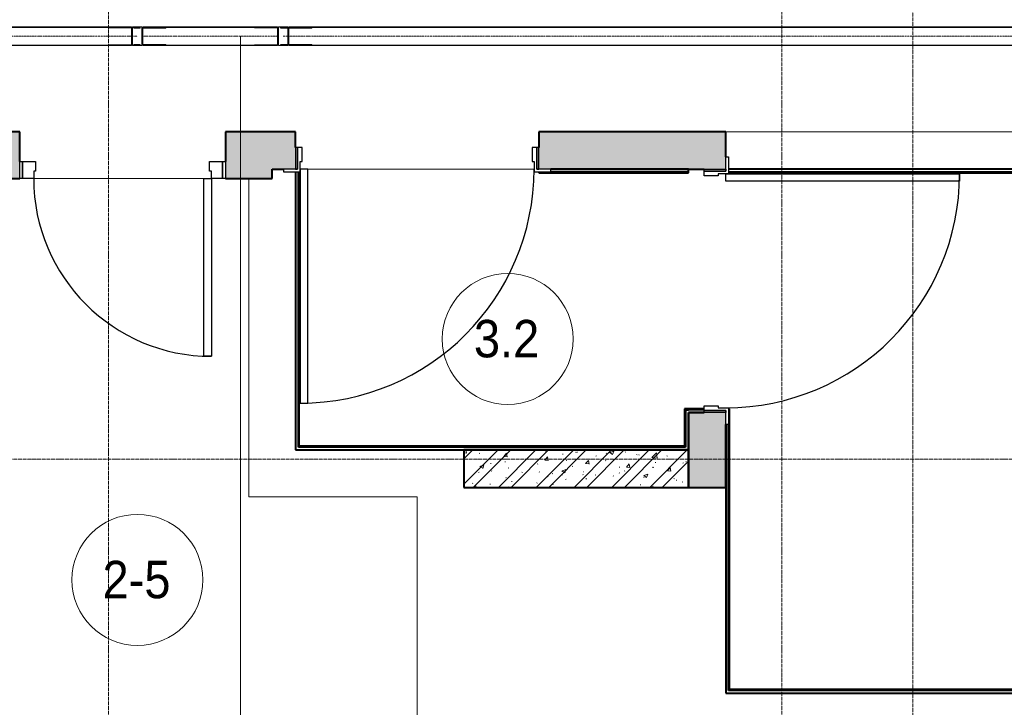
# Model space of a CAD drawing. Header units: millimetres. Extents: x 5617 to 113279, y 7718 to 199432.
# Tile 50 of 79: x 45151 to 50415, y 20875 to 24548. Entities that reach past the tile are written whole.
import ezdxf

# ---------------------------------------------------------------- set-up
doc = ezdxf.new("R2010")
doc.units = ezdxf.units.MM
for name, pattern in [('ADSK_Линия сетки', [25, 20, -2.5, 0, -2.5]), ('Линия сетки', [25, 20, -2.5, 0, -2.5]), ('Осевая', [14, 10, -2, 0, -2])]:
    doc.linetypes.add(name, pattern=pattern)
for name, color, linetype, lineweight in [('Двери', 7, 'Continuous', 18), ('Кабельные лотки', 7, 'Continuous', 18), ('Каркас_Импост', 7, 'Continuous', 30), ('Марки кабельных лотков', 7, 'Continuous', 20), ('Марки помещений', 7, 'Continuous', 20), ('Монтажный зазор', 7, 'Continuous', 30), ('Опуск', 7, 'Continuous', 18), ('Осевая линия', 7, 'Осевая', 18), ('Оси', 7, 'Continuous', 9), ('Панель', 7, 'Continuous', 30), ('Перекрытия', 7, 'Continuous', 18), ('Соединительные детали кабельных лотков', 7, 'Continuous', 18), ('Стены разрез', 7, 'Continuous', 40), ('Стены штриховка', 7, 'Continuous', 40)]:
    doc.layers.add(name, color=color, linetype=linetype, lineweight=lineweight)
doc.styles.add('Arial_3', font='arial.ttf', dxfattribs={"width": 0.9, "height": 200})

# ---------------------------------------------------------------- blocks, each defined once
blk = doc.blocks.new('101_Дверь_Однопольная - _НЧ_Мет_1200х2100_ЛК_По дизайн-проекту_угловая коробка_EI60_Пр-3834893-МКСС_К4_L15_51_600_')
at = {"layer": 'Каркас_Импост', "color": 253, "true_color": 0xaaaaaa}
for p, q in [((-715, 115), (-625, 115)), ((-715, 100), (-715, 115)), ((-625, 115), (-625, 60)), ((625, 115), (715, 115)), ((625, 60), (625, 115)), ((715, 115), (715, 100)), ((-640, 100), (-715, 100)), ((-640, -15), (-640, 100)), ((-625, 60), (-615, 60)), ((-615, 60), (-615, -15)), ((615, 60), (625, 60)), ((615, -15), (615, 60)), ((640, 100), (640, -15)), ((715, 100), (640, 100)), ((-615, -15), (-640, -15)), ((640, -15), (615, -15))]:
    blk.add_line(p, q, dxfattribs=at)
at = {"layer": 'Монтажный зазор', "color": 253, "true_color": 0xaaaaaa}
for p, q in [((-650, 100), (-640, 100)), ((-650, -15), (-650, 100)), ((-640, 100), (-640, -15)), ((640, -15), (640, 100)), ((640, 100), (650, 100)), ((650, 100), (650, -15)), ((-640, -15), (-650, -15)), ((650, -15), (640, -15))]:
    blk.add_line(p, q, dxfattribs=at)
at = {"layer": 'Панель', "color": 253, "true_color": 0xaaaaaa}
for p, q in [((-625, 1350), (-585, 1350)), ((-625, 100), (-625, 1350)), ((-585, 1350), (-585, 100)), ((-585, 100), (-625, 100))]:
    blk.add_line(p, q, dxfattribs=at)
blk.add_arc((-625, 100), 1250, 0, 90, dxfattribs=at)
blk = doc.blocks.new('101_Дверь_Однопольная - _НЧ_Мет_900х2100_Квартира_Пр-3834881-МКСС_К4_L15_51_600_')
at = {"layer": 'Каркас_Импост', "color": 253, "true_color": 0xaaaaaa}
for p, q in [((-535, 125), (-475, 125)), ((-535, 35), (-535, 125)), ((-475, 125), (-475, 85)), ((475, 125), (535, 125)), ((475, 85), (475, 125)), ((535, 125), (535, 35)), ((-475, 85), (-465, 85)), ((-465, 85), (-465, 35)), ((465, 85), (475, 85)), ((465, 35), (465, 85)), ((-465, 35), (-535, 35)), ((535, 35), (465, 35))]:
    blk.add_line(p, q, dxfattribs=at)
at = {"layer": 'Монтажный зазор', "color": 253, "true_color": 0xaaaaaa}
for p, q in [((-550, 125), (-535, 125)), ((-550, 35), (-550, 125)), ((-535, 125), (-535, 35)), ((535, 35), (535, 125)), ((535, 125), (550, 125)), ((550, 125), (550, 35)), ((-535, 35), (-550, 35)), ((550, 35), (535, 35))]:
    blk.add_line(p, q, dxfattribs=at)
at = {"layer": 'Панель', "color": 253, "true_color": 0xaaaaaa}
for p, q in [((-475, 1075), (-435, 1075)), ((-475, 125), (-475, 1075)), ((-435, 1075), (-435, 125)), ((-435, 125), (-475, 125))]:
    blk.add_line(p, q, dxfattribs=at)
blk.add_arc((-475, 125), 950, 0, 90, dxfattribs=at)
blk = doc.blocks.new('101_Дверь_Однопольная - _НЧ_Мет_1200х2100_ЛК_По дизайн-проекту_угловая коробка_EI60_Л-3834887-МКСС_К4_L15_51_600_')
at = {"layer": 'Каркас_Импост', "color": 253, "true_color": 0xaaaaaa}
for p, q in [((-625, 115), (-715, 115)), ((-715, 115), (-715, 100)), ((-625, 60), (-625, 115)), ((715, 115), (625, 115)), ((625, 115), (625, 60)), ((715, 100), (715, 115)), ((-715, 100), (-640, 100)), ((-640, 100), (-640, -15)), ((-615, 60), (-625, 60)), ((-615, -15), (-615, 60)), ((625, 60), (615, 60)), ((615, 60), (615, -15)), ((640, -15), (640, 100)), ((640, 100), (715, 100)), ((-640, -15), (-615, -15)), ((615, -15), (640, -15))]:
    blk.add_line(p, q, dxfattribs=at)
at = {"layer": 'Монтажный зазор', "color": 253, "true_color": 0xaaaaaa}
for p, q in [((-640, 100), (-650, 100)), ((-650, 100), (-650, -15)), ((-640, -15), (-640, 100)), ((650, 100), (640, 100)), ((640, 100), (640, -15)), ((650, -15), (650, 100)), ((-650, -15), (-640, -15)), ((640, -15), (650, -15))]:
    blk.add_line(p, q, dxfattribs=at)
at = {"layer": 'Панель', "color": 253, "true_color": 0xaaaaaa}
for p, q in [((625, 1350), (585, 1350)), ((585, 1350), (585, 100)), ((625, 100), (625, 1350)), ((585, 100), (625, 100))]:
    blk.add_line(p, q, dxfattribs=at)
blk.add_arc((625, 100), 1250, 90, 180, dxfattribs=at)
blk = doc.blocks.new('135_SLK_K4_AR_rvt-1-МКСС_К4_L15_51_600_')
at = {"layer": 'Стены разрез', "lineweight": 18, "true_color": 0xcbcbcb}
h = blk.add_hatch(color=9, dxfattribs=at)
h.paths.add_polyline_path([(115960.7, 23700), (116025, 23700), (116025, 23950), (115775, 23950), (115775, 23700)])
h.paths.add_polyline_path([(114675, 23700), (114675, 23950), (114400, 23950), (114400, 23700)])
h = blk.add_hatch(color=9, dxfattribs=at)
h.paths.add_polyline_path([(116025, 23750), (116149.8, 23750), (116149.8, 23950), (116025, 23950)])
h.paths.add_polyline_path([(117449.8, 23750), (118450, 23750), (118450, 23950), (117449.8, 23950), (117449.8, 23760)])
blk.add_hatch(color=9, dxfattribs=at).paths.add_polyline_path([(118450, 22050), (118450, 22450), (118250, 22450), (118250, 22050)])
at = {"layer": 'Стены разрез', "lineweight": 9, "true_color": 0xaaaaaa}
h = blk.add_hatch(dxfattribs=at)
h.set_pattern_fill('FP_1', color=253, style=0, pattern_type=2)
h.set_pattern_definition([(50, (0, 0), (218.62117, -19.1268), [22.86, -251.46]), (355, (0, 0), (-42.29187, 229.2684), [18.288, -201.168]), (100.451, (18.22, -1.6), (176.33107, 210.13963), [19.428, -213.708]), (46.184, (0, 60.96), (325.29495, -50.45164), [34.29, -377.19]), (96.636, (27.1, 56.76), (284.883, 296.91266), [29.142, -320.562]), (351.184, (0, 60.96), (284.8858, 296.9107), [27.432, -301.752]), (21, (30.48, 45.72), (181.93753, -122.71832), [22.86, -251.46]), (326, (30.48, 45.72), (74.16223, 221.0262), [18.288, -201.168]), (71.451, (45.64, 35.5), (256.10035, 98.30526), [19.428, -213.708]), (37.5, (0, 0), (3.70639, 101.465895), [3.353, -195.377, 3.353, -200.863, -201.93]), (37.5, (0, 0), (3.70639, 101.465895), [-402.946, 3.353, -198.577]), (7.5, (0, 0), (80.18358, 120.21653), [3.353, -113.081, 3.353, -190.805, -76.962]), (7.5, (0, 0), (80.18358, 120.21653), [-310.591, 3.353, -73.609]), (327.5, (-67.97, 0), (162.708646, -6.87497), [3.353, -72.847, 3.353, -234.391, -315.468]), (327.5, (-67.97, 0), (162.708646, -6.87497), [-313.944, 3.353, -312.115]), (317.5, (-98.45, 0), (177.75468, 30.51183), [3.353, -95.707, 3.353, -154.534, -224.028]), (317.5, (-98.45, 0), (177.75468, 30.51183), [-256.946, 3.353, -220.675])])
h.paths.add_polyline_path([(118250, 22050), (118250, 22250), (117050, 22250), (117050, 22050), (117210.6, 22050)])
h = blk.add_hatch(dxfattribs=at)
h.set_pattern_fill('FP_2', color=253, style=0, pattern_type=2)
h.set_pattern_definition([(45, (0, 0), (-101.02788, 101.02788), []), (45, (67.35, 0), (-101.02788, 101.02788), [])])
h.paths.add_polyline_path([(118250, 22050), (118250, 22250), (117050, 22250), (117050, 22050), (117210.6, 22050)])
at = {"layer": 'Перекрытия', "color": 253, "true_color": 0xaaaaaa}
for p, q in [((115774.8, 23790), (115774.8, 23950)), ((118450, 23950), (130250, 23950)), ((117424.8, 23750), (116214.8, 23750)), ((116214.8, 23750), (117424.8, 23750)), ((115660, 23700), (114750, 23700)), ((114750, 23700), (115660, 23700)), ((115900, 22000), (115900, 23700)), ((116800, 22000), (115900, 22000)), ((116800, 20800), (116800, 22000))]:
    blk.add_line(p, q, dxfattribs=at)
at = {"layer": 'Стены разрез', "color": 253, "true_color": 0xaaaaaa}
for p, q in [((114675, 23950), (114400, 23950)), ((114675, 23790), (114675, 23950)), ((116025, 23950), (115775, 23950)), ((115775, 23950), (115775, 23790)), ((116149.8, 23950), (116025, 23950)), ((116149.8, 23865), (116149.8, 23950)), ((118450, 23950), (117449.8, 23950)), ((117449.8, 23950), (117449.8, 23865)), ((118450, 23815), (118450, 23950)), ((116025, 23750), (116084.8, 23750)), ((116025, 23700), (116025, 23750)), ((117514.8, 23750), (118335, 23750)), ((118250, 23750), (117514.8, 23750)), ((118250, 23730), (118250, 23750)), ((124187.5, 23750), (118465, 23750)), ((114400, 23700), (114675, 23700)), ((115775, 23700), (116025, 23700)), ((116150, 23735), (116150, 22250)), ((116170, 22270), (116170, 23735)), ((117450, 23735), (117450, 23730)), ((117450, 23730), (118250, 23730)), ((118465, 23730), (124187.5, 23730)), ((118235, 22470), (118230, 22470)), ((118230, 22470), (118230, 22270)), ((118250, 22470), (118235, 22470)), ((118335, 22470), (118250, 22470)), ((118250, 22450), (118250, 22050)), ((118335, 22450), (118250, 22450)), ((118250, 22270), (118250, 22450)), ((118250, 22450), (118335, 22450)), ((118470, 22470), (118465, 22470)), ((118470, 22465), (118470, 22470)), ((118470, 22450), (118470, 22465)), ((118470, 20970), (118470, 22450)), ((118450, 22050), (118450, 22385)), ((118450, 22385), (118450, 20950)), ((118230, 22270), (116170, 22270)), ((118250, 22265), (118250, 22270)), ((116150, 22250), (116165, 22250)), ((116165, 22250), (116170, 22250)), ((116170, 22250), (118250, 22250)), ((118250, 22250), (117050, 22250)), ((117050, 22250), (117050, 22050)), ((118250, 22250), (118250, 22265)), ((118250, 22050), (118250, 22250)), ((117050, 22050), (118250, 22050)), ((118250, 22050), (118450, 22050)), ((122450, 20970), (118470, 20970)), ((118450, 20950), (118465, 20950)), ((118465, 20950), (118470, 20950)), ((118470, 20950), (122450, 20950))]:
    blk.add_line(p, q, dxfattribs=at)
at = {"layer": 'Стены штриховка', "color": 253, "true_color": 0xaaaaaa}
for p, q in [((116165, 22265), (116165, 23735)), ((117514.8, 23735), (118250, 23735)), ((118465, 23735), (124187.5, 23735)), ((118235, 22465), (118235, 22270)), ((118235, 22465), (118250, 22465)), ((118335, 22465), (118250, 22465)), ((118465, 20965), (118465, 22385)), ((118235, 22270), (118235, 22265)), ((116170, 22265), (116165, 22265)), ((118235, 22265), (116170, 22265)), ((118470, 20965), (118465, 20965)), ((122450, 20965), (118470, 20965))]:
    blk.add_line(p, q, dxfattribs=at)
at = {"layer": 'Двери', "color": 253, "lineweight": 18, "true_color": 0xaaaaaa}
for name, p, rotation in [('101_Дверь_Однопольная - _НЧ_Мет_1200х2100_ЛК_По дизайн-проекту_угловая коробка_EI60_Л-3834887-МКСС_К4_L15_51_600_', (116799.8, 23850), 180), ('101_Дверь_Однопольная - _НЧ_Мет_1200х2100_ЛК_По дизайн-проекту_угловая коробка_EI60_Пр-3834893-МКСС_К4_L15_51_600_', (118350, 23100), 270), ('101_Дверь_Однопольная - _НЧ_Мет_900х2100_Квартира_Пр-3834881-МКСС_К4_L15_51_600_', (115225, 23825), 180)]:
    blk.add_blockref(name, p, dxfattribs=dict(at, rotation=rotation))
blk = doc.blocks.new('OSTEC_CLV - ЛН_ ЛП - ПШСМ - Угол вертикальный - ZS - Цинкование по методу Сендзимира-1481697-МКСС_К4_L15_51_600_')
at = {"layer": 'Осевая линия'}
for p, q in [((116083.2, 24460), (116112.2, 24460)), ((116112.2, 24460), (116113.2, 24460))]:
    blk.add_line(p, q, dxfattribs=at)
blk = doc.blocks.new('OSTEC_U - ЛН_ ЛП - ПШСМ - OSTEC_U - ЛН_ ЛП - ПШСМ-V85-МКСС_К4_L15_51_600_')
at = {"layer": 'Соединительные детали кабельных лотков', "color": 96, "true_color": 0x008000}
for p, q in [((116066.7, 24414.5), (116070.7, 24414.5)), ((116066.7, 24414.5), (116066.7, 24412.5)), ((116070.7, 24412.5), (116066.7, 24412.5)), ((116070.7, 24414.5), (116070.7, 24412.5)), ((116083.2, 24414.5), (116070.7, 24414.5)), ((116070.7, 24414.5), (116070.7, 24412.5)), ((116070.7, 24412.5), (116095.7, 24412.5)), ((116095.7, 24414.5), (116095.3, 24414.5)), ((116095.7, 24412.5), (116095.7, 24414.5)), ((116095.7, 24414.5), (116095.7, 24412.5)), ((116099.7, 24412.5), (116095.7, 24412.5)), ((116099.7, 24414.5), (116099.7, 24412.5))]:
    blk.add_line(p, q, dxfattribs=at)
blk = doc.blocks.new('OSTEC_U - ЛН_ ЛП - ПШСМ - OSTEC_U - ЛН_ ЛП - ПШСМ-V86-МКСС_К4_L15_51_600_')
at = {"layer": 'Соединительные детали кабельных лотков', "color": 96, "true_color": 0x008000}
for p, q in [((116066.7, 24507.5), (116070.7, 24507.5)), ((116066.7, 24507.5), (116066.7, 24505.5)), ((116070.7, 24505.5), (116066.7, 24505.5)), ((116070.7, 24507.5), (116070.7, 24505.5)), ((116095.7, 24507.5), (116070.7, 24507.5)), ((116070.7, 24507.5), (116070.7, 24505.5)), ((116070.7, 24505.5), (116083.2, 24505.5)), ((116095.3, 24505.5), (116095.7, 24505.5)), ((116095.7, 24505.5), (116095.7, 24507.5)), ((116095.7, 24507.5), (116099.7, 24507.5)), ((116095.7, 24507.5), (116095.7, 24505.5)), ((116099.7, 24507.5), (116099.7, 24505.5))]:
    blk.add_line(p, q, dxfattribs=at)
blk = doc.blocks.new('OSTEC_U - ЛН_ ЛП - ПШСМ - OSTEC_U - ЛН_ ЛП - ПШСМ-V87-МКСС_К4_L15_51_600_')
at = {"layer": 'Соединительные детали кабельных лотков', "color": 96, "true_color": 0x008000}
for p, q in [((116070.7, 24505.5), (116070.7, 24503.5)), ((116083.2, 24505.5), (116070.7, 24505.5)), ((116070.7, 24503.5), (116083.2, 24503.5)), ((116083.2, 24505.5), (116094.7, 24505.5)), ((116094.7, 24503.5), (116083.2, 24503.5)), ((116094.7, 24505.5), (116096.5, 24505.5)), ((116096.5, 24505.5), (116094.7, 24505.5)), ((116094.7, 24503.5), (116094.7, 24505.5)), ((116094.7, 24503.5), (116096.5, 24503.5)), ((116096.5, 24503.5), (116094.7, 24503.5)), ((116096.5, 24505.5), (116236.7, 24505.5)), ((116096.5, 24503.5), (116096.5, 24505.5)), ((116236.7, 24503.5), (116096.5, 24503.5)), ((116236.7, 24503.5), (116236.7, 24505.5))]:
    blk.add_line(p, q, dxfattribs=at)
blk = doc.blocks.new('OSTEC_U - ЛН_ ЛП - ПШСМ - OSTEC_U - ЛН_ ЛП - ПШСМ-V88-МКСС_К4_L15_51_600_')
at = {"layer": 'Соединительные детали кабельных лотков', "color": 96, "true_color": 0x008000}
for p, q in [((116070.7, 24416.5), (116070.7, 24414.5)), ((116083.2, 24416.5), (116070.7, 24416.5)), ((116070.7, 24414.5), (116083.2, 24414.5)), ((116083.2, 24416.5), (116094.7, 24416.5)), ((116094.7, 24414.5), (116083.2, 24414.5)), ((116094.7, 24416.5), (116096.5, 24416.5)), ((116096.5, 24416.5), (116094.7, 24416.5)), ((116094.7, 24414.5), (116094.7, 24416.5)), ((116094.7, 24414.5), (116096.5, 24414.5)), ((116096.5, 24414.5), (116094.7, 24414.5)), ((116096.5, 24416.5), (116236.7, 24416.5)), ((116096.5, 24414.5), (116096.5, 24416.5)), ((116236.7, 24414.5), (116096.5, 24414.5)), ((116236.7, 24414.5), (116236.7, 24416.5))]:
    blk.add_line(p, q, dxfattribs=at)
blk = doc.blocks.new('OSTEC_CLV - ЛН_ ЛП - ПШСМ - Угол вертикальный - ZS - Цинкование по методу Сендзимира-V89-МКСС_К4_L15_51_600_')
at = {"layer": 'Осевая линия'}
for p, q in [((116054.2, 24460), (116053.8, 24460)), ((116058.6, 24460), (116054.2, 24460))]:
    blk.add_line(p, q, dxfattribs=at)
blk = doc.blocks.new('OSTEC_U - ЛН_ ЛП - ПШСМ - OSTEC_U - ЛН_ ЛП - ПШСМ-V90-МКСС_К4_L15_51_600_')
at = {"layer": 'Соединительные детали кабельных лотков', "color": 96, "true_color": 0x008000}
for p, q in [((115929.7, 24505.5), (115929.7, 24507.5)), ((115929.7, 24505.5), (115929.7, 24507.5)), ((116058.2, 24505.5), (115929.7, 24505.5)), ((115929.7, 24505.5), (116058.2, 24505.5)), ((116058.2, 24507.5), (116053.2, 24507.5)), ((116053.2, 24507.5), (116058.2, 24507.5))]:
    blk.add_line(p, q, dxfattribs=at)
blk = doc.blocks.new('OSTEC_U - ЛН_ ЛП - ПШСМ - OSTEC_U - ЛН_ ЛП - ПШСМ-V91-МКСС_К4_L15_51_600_')
at = {"layer": 'Соединительные детали кабельных лотков', "color": 96, "true_color": 0x008000}
for p, q in [((116058.2, 24414.5), (115929.7, 24414.5)), ((115929.7, 24414.5), (116058.2, 24414.5)), ((115929.7, 24412.5), (115929.7, 24414.5)), ((115929.7, 24412.5), (115929.7, 24414.5)), ((116058.2, 24412.5), (116053.2, 24412.5)), ((116053.2, 24412.5), (116058.2, 24412.5))]:
    blk.add_line(p, q, dxfattribs=at)
blk = doc.blocks.new('OSTEC_CLV - ЛН_ ЛП - ПШСМ - Угол вертикальный - ZS - Цинкование по методу Сендзимира-V92-МКСС_К4_L15_51_600_')
at = {"layer": 'Осевая линия'}
for q in [(115327.8, 24460), (115333.2, 24460)]:
    blk.add_line((115332.2, 24460), q, dxfattribs=at)
blk = doc.blocks.new('OSTEC_U - ЛН_ ЛП - ПШСМ - OSTEC_U - ЛН_ ЛП - ПШСМ-V93-МКСС_К4_L15_51_600_')
at = {"layer": 'Соединительные детали кабельных лотков', "color": 96, "true_color": 0x008000}
for p, q in [((115286.7, 24507.5), (115319.7, 24507.5)), ((115286.7, 24505.5), (115286.7, 24507.5)), ((115296.9, 24505.5), (115286.7, 24505.5)), ((115319.7, 24505.5), (115309.4, 24505.5)), ((115319.7, 24505.5), (115319.7, 24507.5))]:
    blk.add_line(p, q, dxfattribs=at)
blk = doc.blocks.new('OSTEC_U - ЛН_ ЛП - ПШСМ - OSTEC_U - ЛН_ ЛП - ПШСМ-V94-МКСС_К4_L15_51_600_')
at = {"layer": 'Соединительные детали кабельных лотков', "color": 96, "true_color": 0x008000}
for p, q in [((115286.7, 24414.5), (115296.9, 24414.5)), ((115286.7, 24412.5), (115286.7, 24414.5)), ((115319.7, 24412.5), (115286.7, 24412.5)), ((115309.4, 24414.5), (115319.7, 24414.5)), ((115319.7, 24412.5), (115319.7, 24414.5))]:
    blk.add_line(p, q, dxfattribs=at)
blk = doc.blocks.new('OSTEC_U - ЛН_ ЛП - ПШСМ - OSTEC_U - ЛН_ ЛП - ПШСМ-V95-МКСС_К4_L15_51_600_')
at = {"layer": 'Соединительные детали кабельных лотков', "color": 96, "true_color": 0x008000}
for p, q in [((115328.2, 24416.5), (115456.7, 24416.5)), ((115456.7, 24414.5), (115328.2, 24414.5)), ((115456.7, 24416.5), (115456.7, 24414.5))]:
    blk.add_line(p, q, dxfattribs=at)
blk = doc.blocks.new('OSTEC_U - ЛН_ ЛП - ПШСМ - OSTEC_U - ЛН_ ЛП - ПШСМ-V96-МКСС_К4_L15_51_600_')
at = {"layer": 'Соединительные детали кабельных лотков', "color": 96, "true_color": 0x008000}
for p, q in [((115328.2, 24505.5), (115456.7, 24505.5)), ((115456.7, 24503.5), (115328.2, 24503.5)), ((115456.7, 24505.5), (115456.7, 24503.5))]:
    blk.add_line(p, q, dxfattribs=at)
blk = doc.blocks.new('OSTEC_CLV - ЛН_ ЛП - ПШСМ - Угол вертикальный - ZS - Цинкование по методу Сендзимира-V97-МКСС_К4_L15_51_600_')
at = {"layer": 'Осевая линия'}
for q in [(115273.8, 24460), (115303.2, 24460)]:
    blk.add_line((115274.2, 24460), q, dxfattribs=at)
blk = doc.blocks.new('OSTEC_U - ЛН_ ЛП - ПШСМ - OSTEC_U - ЛН_ ЛП - ПШСМ-V98-МКСС_К4_L15_51_600_')
at = {"layer": 'Соединительные детали кабельных лотков', "color": 96, "true_color": 0x008000}
for p, q in [((115286.7, 24414.5), (115149.7, 24414.5)), ((115149.7, 24414.5), (115289.8, 24414.5)), ((115149.7, 24414.5), (115149.7, 24412.5)), ((115149.7, 24414.5), (115149.7, 24412.5)), ((115289.8, 24412.5), (115273.2, 24412.5)), ((115273.2, 24412.5), (115289.8, 24412.5)), ((115289.8, 24414.5), (115291.7, 24414.5)), ((115289.8, 24414.5), (115289.8, 24412.5)), ((115289.8, 24414.5), (115289.8, 24412.5)), ((115291.7, 24412.5), (115289.8, 24412.5)), ((115289.8, 24412.5), (115291.7, 24412.5)), ((115296.9, 24414.5), (115291.7, 24414.5)), ((115291.7, 24414.5), (115303.2, 24414.5)), ((115291.7, 24414.5), (115291.7, 24412.5)), ((115291.7, 24414.5), (115291.7, 24412.5)), ((115303.2, 24412.5), (115291.7, 24412.5)), ((115291.7, 24412.5), (115303.2, 24412.5)), ((115315.7, 24414.5), (115303.2, 24414.5)), ((115303.2, 24412.5), (115315.7, 24412.5)), ((115315.7, 24412.5), (115315.7, 24414.5))]:
    blk.add_line(p, q, dxfattribs=at)
blk = doc.blocks.new('OSTEC_U - ЛН_ ЛП - ПШСМ - OSTEC_U - ЛН_ ЛП - ПШСМ-V99-МКСС_К4_L15_51_600_')
at = {"layer": 'Соединительные детали кабельных лотков', "color": 96, "true_color": 0x008000}
for p, q in [((115149.7, 24507.5), (115149.7, 24505.5)), ((115149.7, 24507.5), (115149.7, 24505.5)), ((115289.8, 24505.5), (115149.7, 24505.5)), ((115149.7, 24505.5), (115286.7, 24505.5)), ((115289.8, 24507.5), (115273.2, 24507.5)), ((115273.2, 24507.5), (115289.8, 24507.5)), ((115291.7, 24507.5), (115289.8, 24507.5)), ((115289.8, 24507.5), (115291.7, 24507.5)), ((115289.8, 24507.5), (115289.8, 24505.5)), ((115289.8, 24507.5), (115289.8, 24505.5)), ((115291.7, 24505.5), (115289.8, 24505.5)), ((115303.2, 24507.5), (115291.7, 24507.5)), ((115291.7, 24507.5), (115303.2, 24507.5)), ((115291.7, 24507.5), (115291.7, 24505.5)), ((115291.7, 24507.5), (115291.7, 24505.5)), ((115303.2, 24505.5), (115291.7, 24505.5)), ((115291.7, 24505.5), (115296.9, 24505.5)), ((115315.7, 24507.5), (115303.2, 24507.5)), ((115303.2, 24505.5), (115315.7, 24505.5)), ((115315.7, 24505.5), (115315.7, 24507.5))]:
    blk.add_line(p, q, dxfattribs=at)
blk = doc.blocks.new('OSTEC_U - ЛН_ ЛП - ПШСМ - OSTEC_U - ЛН_ ЛП - ПШСМ-V100-МКСС_К4_L15_51_600_')
at = {"layer": 'Соединительные детали кабельных лотков', "color": 96, "true_color": 0x008000}
for p, q in [((115286.7, 24505.5), (115290.7, 24505.5)), ((115286.7, 24503.5), (115286.7, 24505.5)), ((115290.7, 24503.5), (115286.7, 24503.5)), ((115290.7, 24505.5), (115290.7, 24503.5)), ((115315.7, 24505.5), (115290.7, 24505.5)), ((115290.7, 24503.5), (115290.7, 24505.5)), ((115290.7, 24503.5), (115315.7, 24503.5)), ((115315.7, 24503.5), (115315.7, 24505.5)), ((115315.7, 24505.5), (115319.7, 24505.5)), ((115315.7, 24503.5), (115315.7, 24505.5)), ((115319.7, 24503.5), (115315.7, 24503.5)), ((115319.7, 24503.5), (115319.7, 24505.5))]:
    blk.add_line(p, q, dxfattribs=at)
blk = doc.blocks.new('OSTEC_U - ЛН_ ЛП - ПШСМ - OSTEC_U - ЛН_ ЛП - ПШСМ-V101-МКСС_К4_L15_51_600_')
at = {"layer": 'Соединительные детали кабельных лотков', "color": 96, "true_color": 0x008000}
for p, q in [((115286.7, 24416.5), (115290.7, 24416.5)), ((115286.7, 24414.5), (115286.7, 24416.5)), ((115290.7, 24414.5), (115286.7, 24414.5)), ((115290.7, 24416.5), (115290.7, 24414.5)), ((115315.7, 24416.5), (115290.7, 24416.5)), ((115290.7, 24414.5), (115290.7, 24416.5)), ((115290.7, 24414.5), (115315.7, 24414.5)), ((115315.7, 24414.5), (115315.7, 24416.5)), ((115315.7, 24416.5), (115319.7, 24416.5)), ((115315.7, 24414.5), (115315.7, 24416.5)), ((115319.7, 24414.5), (115315.7, 24414.5)), ((115319.7, 24414.5), (115319.7, 24416.5))]:
    blk.add_line(p, q, dxfattribs=at)
blk = doc.blocks.new('050_Марка_Помещение - Номер-620969-МКСС_К4_L15_51_600_')
at = {"layer": 'Марки помещений'}
blk.add_circle((0, 0), 3.5, dxfattribs=at)

msp = doc.modelspace()

# ---------------------------------------------------------------- linework, layer by layer
at = {"layer": 'Кабельные лотки', "color": 96, "true_color": 0x008000}
for p, q in [((45749.5, 24510), (39929.5, 24510)), ((45749.5, 24507.5), (39929.5, 24507.5)), ((45749.5, 24510), (45749.5, 24410)), ((45809.5, 24505.5), (45809.5, 24510)), ((46529.5, 24510), (45809.5, 24510)), ((46529.5, 24507.5), (45809.5, 24507.5)), ((45809.5, 24416.5), (45809.5, 24503.5)), ((46529.5, 24510), (46529.5, 24410)), ((46589.5, 24505.5), (46589.5, 24510)), ((55956.1, 24510), (46589.5, 24510)), ((55956.1, 24507.5), (46589.5, 24507.5)), ((46589.5, 24416.5), (46589.5, 24503.5)), ((45749.5, 24412.5), (39929.5, 24412.5)), ((45749.5, 24410), (39929.5, 24410)), ((45809.5, 24410), (45809.5, 24414.5)), ((46529.5, 24412.5), (45809.5, 24412.5)), ((46529.5, 24410), (45809.5, 24410)), ((46589.5, 24410), (46589.5, 24414.5)), ((55956.1, 24412.5), (46589.5, 24412.5)), ((55956.1, 24410), (46589.5, 24410))]:
    msp.add_line(p, q, dxfattribs=at)
at = {"layer": 'Марки кабельных лотков'}
msp.add_line((46332.3, 24460), (46332.3, 20415.3), dxfattribs=at)
at = {"layer": 'Опуск'}
for p, q in [((45754.5, 24510), (45804.5, 24510)), ((45754.5, 24410), (45754.5, 24510)), ((45804.5, 24510), (45804.5, 24410)), ((46534.5, 24510), (46534.5, 24410)), ((46584.5, 24510), (46534.5, 24510)), ((46584.5, 24505.5), (46584.5, 24510)), ((46584.5, 24416.5), (46584.5, 24503.5)), ((45804.5, 24410), (45754.5, 24410)), ((46534.5, 24410), (46584.5, 24410)), ((46584.5, 24410), (46584.5, 24414.5))]:
    msp.add_line(p, q, dxfattribs=at)
at = {"layer": 'Осевая линия'}
for p, q in [((45749.5, 24460), (39929.5, 24460)), ((46529.5, 24460), (45809.5, 24460)), ((55956.1, 24460), (46589.5, 24460))]:
    msp.add_line(p, q, dxfattribs=at)
at = {"layer": 'Оси', "linetype": 'Линия сетки'}
for p, q in [((45626.3, 12025.7), (45626.3, 33150)), ((49226.3, 12025.7), (49226.3, 33150)), ((49926.3, 13295.7), (49926.3, 33150))]:
    msp.add_line(p, q, dxfattribs=at)
at = {"layer": 'Оси', "linetype": 'ADSK_Линия сетки'}
msp.add_line((67226.3, 22200), (25128.4, 22200), dxfattribs=at)

# ---------------------------------------------------------------- block references
at = {"lineweight": 5}
msp.add_blockref('135_SLK_K4_AR_rvt-1-МКСС_К4_L15_51_600_', (-69523.7, 0), dxfattribs=at)
at = {"layer": 'Марки помещений', "xscale": 99.99999999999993, "yscale": 99.99999999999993, "zscale": 99.99999999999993}
for p in [(47760.3, 22842.7), (45780.8, 21555.8)]:
    msp.add_blockref('050_Марка_Помещение - Номер-620969-МКСС_К4_L15_51_600_', p, dxfattribs=at)
at = {"layer": 'Соединительные детали кабельных лотков', "color": 96, "true_color": 0x008000}
for name in ['OSTEC_U - ЛН_ ЛП - ПШСМ - OSTEC_U - ЛН_ ЛП - ПШСМ-V99-МКСС_К4_L15_51_600_', 'OSTEC_U - ЛН_ ЛП - ПШСМ - OSTEC_U - ЛН_ ЛП - ПШСМ-V93-МКСС_К4_L15_51_600_', 'OSTEC_U - ЛН_ ЛП - ПШСМ - OSTEC_U - ЛН_ ЛП - ПШСМ-V100-МКСС_К4_L15_51_600_', 'OSTEC_U - ЛН_ ЛП - ПШСМ - OSTEC_U - ЛН_ ЛП - ПШСМ-V96-МКСС_К4_L15_51_600_', 'OSTEC_U - ЛН_ ЛП - ПШСМ - OSTEC_U - ЛН_ ЛП - ПШСМ-V90-МКСС_К4_L15_51_600_', 'OSTEC_U - ЛН_ ЛП - ПШСМ - OSTEC_U - ЛН_ ЛП - ПШСМ-V86-МКСС_К4_L15_51_600_', 'OSTEC_U - ЛН_ ЛП - ПШСМ - OSTEC_U - ЛН_ ЛП - ПШСМ-V87-МКСС_К4_L15_51_600_', 'OSTEC_U - ЛН_ ЛП - ПШСМ - OSTEC_U - ЛН_ ЛП - ПШСМ-V98-МКСС_К4_L15_51_600_', 'OSTEC_U - ЛН_ ЛП - ПШСМ - OSTEC_U - ЛН_ ЛП - ПШСМ-V101-МКСС_К4_L15_51_600_', 'OSTEC_U - ЛН_ ЛП - ПШСМ - OSTEC_U - ЛН_ ЛП - ПШСМ-V94-МКСС_К4_L15_51_600_', 'OSTEC_U - ЛН_ ЛП - ПШСМ - OSTEC_U - ЛН_ ЛП - ПШСМ-V95-МКСС_К4_L15_51_600_', 'OSTEC_U - ЛН_ ЛП - ПШСМ - OSTEC_U - ЛН_ ЛП - ПШСМ-V91-МКСС_К4_L15_51_600_', 'OSTEC_U - ЛН_ ЛП - ПШСМ - OSTEC_U - ЛН_ ЛП - ПШСМ-V85-МКСС_К4_L15_51_600_', 'OSTEC_U - ЛН_ ЛП - ПШСМ - OSTEC_U - ЛН_ ЛП - ПШСМ-V88-МКСС_К4_L15_51_600_']:
    msp.add_blockref(name, (-69523.7, 0), dxfattribs=at)
at = {"layer": 'Соединительные детали кабельных лотков'}
for name in ['OSTEC_CLV - ЛН_ ЛП - ПШСМ - Угол вертикальный - ZS - Цинкование по методу Сендзимира-V97-МКСС_К4_L15_51_600_', 'OSTEC_CLV - ЛН_ ЛП - ПШСМ - Угол вертикальный - ZS - Цинкование по методу Сендзимира-V92-МКСС_К4_L15_51_600_', 'OSTEC_CLV - ЛН_ ЛП - ПШСМ - Угол вертикальный - ZS - Цинкование по методу Сендзимира-V89-МКСС_К4_L15_51_600_', 'OSTEC_CLV - ЛН_ ЛП - ПШСМ - Угол вертикальный - ZS - Цинкование по методу Сендзимира-1481697-МКСС_К4_L15_51_600_']:
    msp.add_blockref(name, (-69523.7, 0), dxfattribs=at)

# ---------------------------------------------------------------- texts
at = {"layer": 'Марки помещений', "lineweight": 9, "char_height": 200, "attachment_point": 1, "style": 'Arial_3'}
for s, insert, width in [('3.2', (47579.6, 22944.5), 432.911), ('2-5', (45594.2, 21657.5), 447.342)]:
    msp.add_mtext(s, dxfattribs=dict(at, insert=insert, width=width))

doc.saveas('drawing.dxf')
